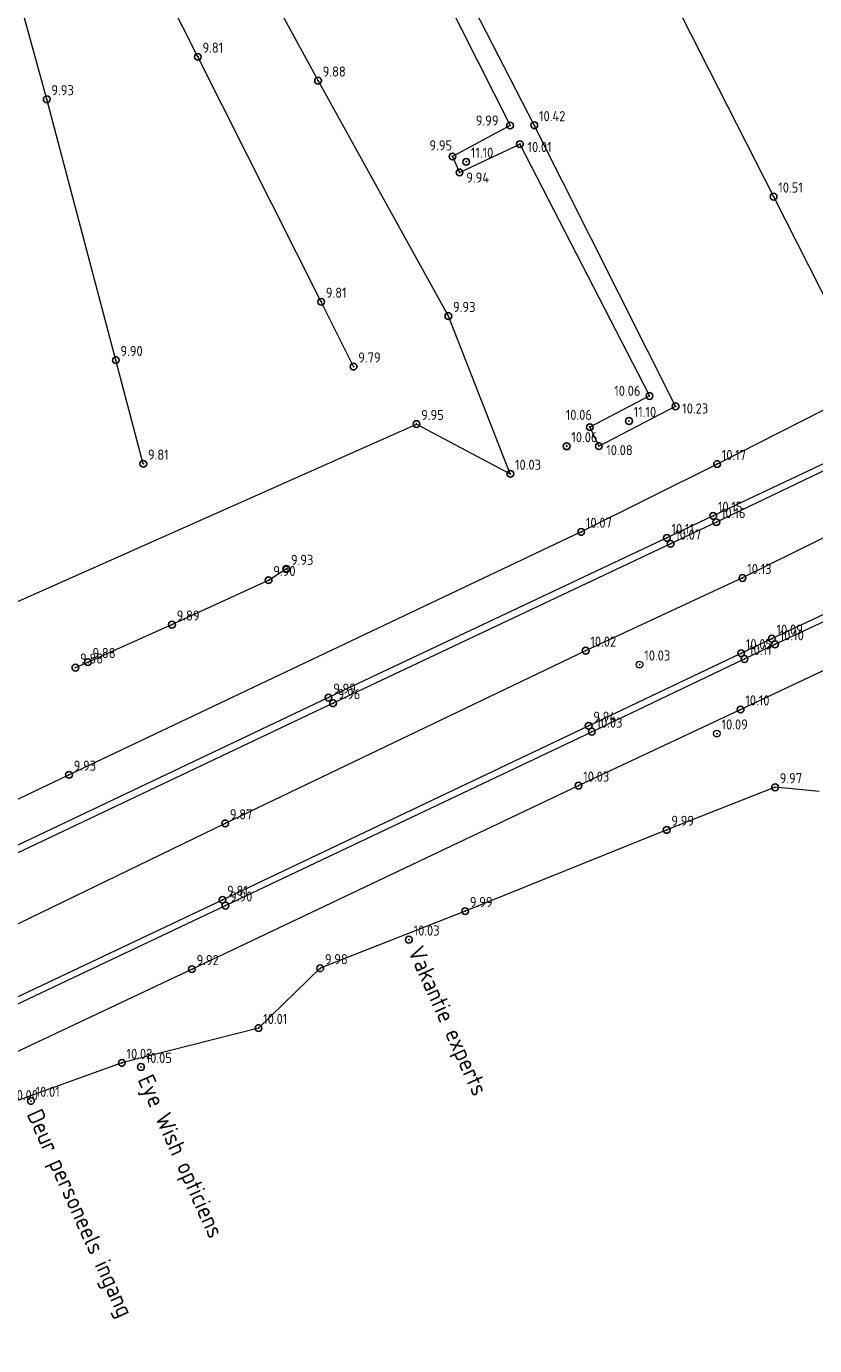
# Model space of a CAD drawing. Header units: metres. Extents: x 233721 to 234169, y 557050 to 557158.
# Tile 6 of 9: x 233787 to 233810, y 557060 to 557099. Entities that reach past the tile are written whole.
import ezdxf

# ---------------------------------------------------------------- set-up
doc = ezdxf.new("R2010")
doc.units = ezdxf.units.M
doc.header["$MEASUREMENT"] = 0
doc.linetypes.add('SOLID_LINE', pattern=[1, 1])
for name, color, linetype in [('Controle', 7, 'Continuous'), ('Drempel hoogte', 4, 'Continuous'), ('Maaiveldhoogte', 7, 'Continuous'), ('Q19_Overig_lijn_50', 7, 'Continuous'), ('Q28_Rioolput_50', 7, 'Continuous'), ('Q86_Detailgr_50', 7, 'Continuous')]:
    doc.layers.add(name, color=color, linetype=linetype)
doc.layers.add('Q19_Overig_lijn', color=7, linetype='Continuous', lineweight=0)
doc.layers.add('Q28_Rioolput', color=7, linetype='Continuous', lineweight=0)
doc.styles.add('ISO', font='iso.shx')
doc.styles.get("Standard").update_dxf_attribs({"font": 'iso.shx'})

# ---------------------------------------------------------------- blocks, each defined once
blk = doc.blocks.new('M02_GRONDSLAGPUNT')
blk.add_circle((0, 0), 0.5)
blk.add_attdef('1', (0.69, 0.6), '', height=1.3)

msp = doc.modelspace()

# ---------------------------------------------------------------- linework, layer by layer
at = {"layer": 'Maaiveldhoogte', "color": 0, "linetype": 'SOLID_LINE'}
for p in [(233802.727, 557086.79, 10.059), (233802.728, 557086.774, 10.061), (233802.731, 557086.773, 12.059)]:
    msp.add_point(p, dxfattribs=at)
at = {"layer": 'Q19_Overig_lijn', "color": 252, "linetype": 'SOLID_LINE'}
for p, q in [((233795.352, 557097.612, 9.886), (233789.88, 557107.699, 9.897)), ((233791.786, 557098.32, 9.817), (233788.112, 557105.554, 9.817)), ((233787.303, 557097.061, 9.935), (233785.2, 557104.771, 9.916)), ((233801.768, 557096.29, 10.421), (233797.92, 557103.761, 10.393)), ((233797.434, 557103.46, 9.967), (233801.05, 557096.284, 9.992)), ((233805.361, 557101.069, 10.553), (233808.868, 557094.175, 10.512)), ((233795.445, 557091.056, 9.816), (233791.786, 557098.32, 9.817)), ((233799.22, 557090.634, 9.933), (233795.352, 557097.612, 9.886)), ((233789.352, 557089.329, 9.903), (233787.303, 557097.061, 9.935)), ((233801.05, 557096.284, 9.992), (233799.341, 557095.364, 9.952)), ((233805.961, 557087.959, 10.232), (233801.768, 557096.29, 10.421)), ((233799.551, 557094.894, 9.944), (233801.342, 557095.73, 10.018)), ((233801.342, 557095.73, 10.018), (233805.185, 557088.266, 10.064)), ((233799.341, 557095.364, 9.952), (233799.551, 557094.894, 9.944)), ((233808.868, 557094.175, 10.512), (233811.71, 557088.564, 10.3)), ((233796.406, 557089.137, 9.798), (233795.445, 557091.056, 9.816)), ((233801.057, 557085.956, 10.035), (233799.22, 557090.634, 9.933)), ((233790.168, 557086.254, 9.816), (233789.352, 557089.329, 9.903)), ((233813.603, 557089.493, 12.339), (233807.192, 557086.247, 12.178)), ((233805.185, 557088.266, 10.064), (233803.415, 557087.343, 10.067)), ((233803.684, 557086.78, 10.085), (233805.961, 557087.959, 10.232)), ((233782.97, 557080.628, 9.887), (233798.272, 557087.433, 9.952)), ((233798.272, 557087.433, 9.952), (233801.057, 557085.956, 10.035)), ((233803.415, 557087.343, 10.067), (233803.684, 557086.78, 10.085)), ((233811.03, 557086.578, 10.193), (233807.077, 557084.71, 10.156)), ((233811.112, 557086.415, 10.203), (233807.169, 557084.524, 10.162)), ((233807.192, 557086.247, 12.178), (233803.16, 557084.236, 12.075)), ((233807.077, 557084.71, 10.156), (233805.7, 557084.058, 10.117)), ((233807.169, 557084.524, 10.162), (233805.812, 557083.883, 10.077)), ((233811.777, 557084.765, 12.168), (233807.948, 557082.87, 12.133)), ((233803.16, 557084.236, 12.075), (233787.965, 557077.036, 11.939)), ((233805.7, 557084.058, 10.117), (233795.665, 557079.323, 9.999)), ((233805.812, 557083.883, 10.077), (233795.798, 557079.157, 9.96)), ((233793.885, 557082.805, 9.903), (233794.411, 557083.137, 9.934)), ((233808.817, 557081.071, 12.091), (233812.704, 557082.903, 12.082)), ((233791.019, 557081.488, 9.897), (233793.885, 557082.805, 9.903)), ((233807.948, 557082.87, 12.133), (233803.292, 557080.715, 12.021)), ((233808.911, 557080.903, 12.1), (233812.796, 557082.724, 12.1)), ((233807.89, 557078.971, 12.104), (233814.951, 557082.305, 12.106)), ((233788.523, 557080.374, 9.883), (233791.019, 557081.488, 9.897)), ((233807.906, 557080.638, 12.055), (233808.817, 557081.071, 12.091)), ((233803.292, 557080.715, 12.021), (233792.599, 557075.596, 11.874)), ((233803.381, 557078.488, 11.947), (233807.906, 557080.638, 12.055)), ((233808.004, 557080.469, 12.118), (233808.911, 557080.903, 12.1)), ((233788.153, 557080.213, 9.888), (233788.523, 557080.374, 9.883)), ((233803.474, 557078.314, 12.031), (233808.004, 557080.469, 12.118)), ((233795.665, 557079.323, 9.999), (233781.228, 557072.478, 9.929)), ((233795.798, 557079.157, 9.96), (233781.31, 557072.285, 9.847)), ((233803.081, 557076.715, 12.039), (233807.89, 557078.971, 12.104)), ((233792.516, 557073.329, 11.819), (233803.381, 557078.488, 11.947)), ((233792.604, 557073.158, 11.908), (233803.474, 557078.314, 12.031)), ((233787.965, 557077.036, 11.939), (233779.552, 557073.033, 11.938)), ((233791.609, 557071.273, 11.926), (233803.081, 557076.715, 12.039)), ((233808.912, 557076.665, 11.979), (233805.696, 557075.401, 11.996)), ((233810.221, 557076.541, 11.969), (233808.912, 557076.665, 11.979)), ((233792.599, 557075.596, 11.874), (233784.312, 557071.588, 11.871)), ((233805.696, 557075.401, 11.996), (233799.718, 557072.994, 11.993)), ((233783.463, 557069.061, 11.801), (233792.516, 557073.329, 11.819)), ((233783.543, 557068.873, 11.891), (233792.604, 557073.158, 11.908)), ((233799.718, 557072.994, 11.993), (233795.417, 557071.301, 11.985)), ((233781.172, 557066.356, 11.965), (233791.609, 557071.273, 11.926)), ((233795.417, 557071.301, 11.985), (233793.586, 557069.528, 12.02)), ((233793.586, 557069.528, 12.02), (233789.532, 557068.495, 12.022)), ((233789.532, 557068.495, 12.022), (233786.138, 557067.271, 12.004))]:
    msp.add_line(p, q, dxfattribs=at)
at = {"layer": 'Q19_Overig_lijn_50', "color": 0, "linetype": 'SOLID_LINE'}
for p in [(233791.786, 557098.32, 9.817), (233795.352, 557097.612, 9.886), (233787.303, 557097.061, 9.935), (233801.05, 557096.284, 9.992), (233801.768, 557096.29, 10.421), (233801.342, 557095.73, 10.018), (233799.341, 557095.364, 9.952), (233799.551, 557094.894, 9.944), (233808.868, 557094.175, 10.512), (233795.445, 557091.056, 9.816), (233799.22, 557090.634, 9.933), (233789.352, 557089.329, 9.903), (233796.406, 557089.137, 9.798), (233805.185, 557088.266, 10.064), (233805.961, 557087.959, 10.232), (233798.272, 557087.433, 9.952), (233803.415, 557087.343, 10.067), (233803.684, 557086.78, 10.085), (233790.168, 557086.254, 9.816), (233807.192, 557086.247, 12.178), (233801.057, 557085.956, 10.035), (233807.077, 557084.71, 10.156), (233807.169, 557084.524, 10.162), (233803.16, 557084.236, 12.075), (233805.7, 557084.058, 10.117), (233805.812, 557083.883, 10.077), (233794.411, 557083.137, 9.934), (233793.885, 557082.805, 9.903), (233807.948, 557082.87, 12.133), (233791.019, 557081.488, 9.897), (233808.817, 557081.071, 12.091), (233803.292, 557080.715, 12.021), (233807.906, 557080.638, 12.055), (233808.911, 557080.903, 12.1), (233788.153, 557080.213, 9.888), (233788.523, 557080.374, 9.883), (233808.004, 557080.469, 12.118), (233795.665, 557079.323, 9.999), (233795.798, 557079.157, 9.96), (233807.89, 557078.971, 12.104), (233803.381, 557078.488, 11.947), (233803.474, 557078.314, 12.031), (233787.965, 557077.036, 11.939), (233803.081, 557076.715, 12.039), (233808.912, 557076.665, 11.979), (233792.599, 557075.596, 11.874), (233805.696, 557075.401, 11.996), (233792.516, 557073.329, 11.819), (233792.604, 557073.158, 11.908), (233799.718, 557072.994, 11.993), (233791.609, 557071.273, 11.926), (233795.417, 557071.301, 11.985), (233793.586, 557069.528, 12.02), (233789.532, 557068.495, 12.022)]:
    msp.add_point(p, dxfattribs=at)
at = {"layer": 'Q28_Rioolput_50', "color": 0, "linetype": 'SOLID_LINE'}
for p in [(233804.892, 557080.302, 10.036), (233807.184, 557078.258, 10.093)]:
    msp.add_point(p, dxfattribs=at)
at = {"layer": 'Q86_Detailgr_50', "color": 0, "linetype": 'SOLID_LINE'}
for p in [(233799.747, 557095.207, 11.104), (233804.579, 557087.524, 11.107), (233798.049, 557072.15, 12.034), (233790.098, 557068.374, 12.055), (233786.834, 557067.369, 12.018)]:
    msp.add_point(p, dxfattribs=at)

# ---------------------------------------------------------------- block references
at = {"layer": 'Controle', "color": 1}
ref = msp.add_blockref('M02_GRONDSLAGPUNT', (233802.728, 557086.773, 10.06), dxfattribs=dict(at, xscale=0.2, yscale=0.2, zscale=0.2))
ref.add_attrib('M02_GRONDSLAGPUNT', '10.06', (233802.866, 557086.893, 10.06), dxfattribs={"layer": '0', "color": 0, "height": 0.3, "style": 'ISO'})
at = {"layer": 'Drempel hoogte'}
ref = msp.add_blockref('M02_GRONDSLAGPUNT', (233798.048, 557072.149, 10.03), dxfattribs=dict(at, xscale=0.2, yscale=0.2, zscale=0.2))
ref.add_attrib('M02_GRONDSLAGPUNT', '10.03', (233798.186, 557072.269, 10.03), dxfattribs={"layer": '0', "color": 0, "height": 0.3, "style": 'ISO'})
ref = msp.add_blockref('M02_GRONDSLAGPUNT', (233790.098, 557068.374, 10.05), dxfattribs=dict(at, xscale=0.2, yscale=0.2, zscale=0.2))
ref.add_attrib('M02_GRONDSLAGPUNT', '10.05', (233790.236, 557068.494, 10.05), dxfattribs={"layer": '0', "color": 0, "height": 0.3, "style": 'ISO'})
ref = msp.add_blockref('M02_GRONDSLAGPUNT', (233786.833, 557067.369, 10.01), dxfattribs=dict(at, xscale=0.2, yscale=0.2, zscale=0.2))
ref.add_attrib('M02_GRONDSLAGPUNT', '10.01', (233786.971, 557067.489, 10.01), dxfattribs={"layer": '0', "color": 0, "height": 0.3, "style": 'ISO'})
at = {"layer": 'Maaiveldhoogte'}
ref = msp.add_blockref('M02_GRONDSLAGPUNT', (233791.785, 557098.319, 9.81), dxfattribs=dict(at, xscale=0.2, yscale=0.2, zscale=0.2))
ref.add_attrib('M02_GRONDSLAGPUNT', '9.81', (233791.923, 557098.439, 9.81), dxfattribs={"layer": '0', "color": 0, "height": 0.3, "style": 'ISO'})
ref = msp.add_blockref('M02_GRONDSLAGPUNT', (233795.352, 557097.612, 9.88), dxfattribs=dict(at, xscale=0.2, yscale=0.2, zscale=0.2))
ref.add_attrib('M02_GRONDSLAGPUNT', '9.88', (233795.49, 557097.732, 9.88), dxfattribs={"layer": '0', "color": 0, "height": 0.3, "style": 'ISO'})
ref = msp.add_blockref('M02_GRONDSLAGPUNT', (233787.303, 557097.06, 9.93), dxfattribs=dict(at, xscale=0.2, yscale=0.2, zscale=0.2))
ref.add_attrib('M02_GRONDSLAGPUNT', '9.93', (233787.441, 557097.18, 9.93), dxfattribs={"layer": '0', "color": 0, "height": 0.3, "style": 'ISO'})
ref = msp.add_blockref('M02_GRONDSLAGPUNT', (233801.05, 557096.284, 9.99), dxfattribs=dict(at, xscale=0.2, yscale=0.2, zscale=0.2))
ref.add_attrib('M02_GRONDSLAGPUNT', '9.99', (233800.032, 557096.28, 9.99), dxfattribs={"layer": '0', "color": 0, "height": 0.3, "style": 'ISO'})
ref = msp.add_blockref('M02_GRONDSLAGPUNT', (233801.768, 557096.29, 10.42), dxfattribs=dict(at, xscale=0.2, yscale=0.2, zscale=0.2))
ref.add_attrib('M02_GRONDSLAGPUNT', '10.42', (233801.906, 557096.41, 10.42), dxfattribs={"layer": '0', "color": 0, "height": 0.3, "style": 'ISO'})
ref = msp.add_blockref('M02_GRONDSLAGPUNT', (233799.341, 557095.363, 9.95), dxfattribs=dict(at, xscale=0.2, yscale=0.2, zscale=0.2))
ref.add_attrib('M02_GRONDSLAGPUNT', '9.95', (233798.657, 557095.543, 9.95), dxfattribs={"layer": '0', "color": 0, "height": 0.3, "style": 'ISO'})
ref = msp.add_blockref('M02_GRONDSLAGPUNT', (233801.341, 557095.729, 10.01), dxfattribs=dict(at, xscale=0.2, yscale=0.2, zscale=0.2))
ref.add_attrib('M02_GRONDSLAGPUNT', '10.01', (233801.565, 557095.494, 10.01), dxfattribs={"layer": '0', "color": 0, "height": 0.3, "style": 'ISO'})
ref = msp.add_blockref('M02_GRONDSLAGPUNT', (233799.746, 557095.207, 11.1), dxfattribs=dict(at, xscale=0.2, yscale=0.2, zscale=0.2))
ref.add_attrib('M02_GRONDSLAGPUNT', '11.10', (233799.884, 557095.327, 11.1), dxfattribs={"layer": '0', "color": 0, "height": 0.3, "style": 'ISO'})
ref = msp.add_blockref('M02_GRONDSLAGPUNT', (233799.55, 557094.893, 9.94), dxfattribs=dict(at, xscale=0.2, yscale=0.2, zscale=0.2))
ref.add_attrib('M02_GRONDSLAGPUNT', '9.94', (233799.75, 557094.589, 9.94), dxfattribs={"layer": '0', "color": 0, "height": 0.3, "style": 'ISO'})
ref = msp.add_blockref('M02_GRONDSLAGPUNT', (233808.867, 557094.174, 10.51), dxfattribs=dict(at, xscale=0.2, yscale=0.2, zscale=0.2))
ref.add_attrib('M02_GRONDSLAGPUNT', '10.51', (233809.005, 557094.294, 10.51), dxfattribs={"layer": '0', "color": 0, "height": 0.3, "style": 'ISO'})
ref = msp.add_blockref('M02_GRONDSLAGPUNT', (233795.445, 557091.055, 9.81), dxfattribs=dict(at, xscale=0.2, yscale=0.2, zscale=0.2))
ref.add_attrib('M02_GRONDSLAGPUNT', '9.81', (233795.583, 557091.175, 9.81), dxfattribs={"layer": '0', "color": 0, "height": 0.3, "style": 'ISO'})
ref = msp.add_blockref('M02_GRONDSLAGPUNT', (233799.219, 557090.634, 9.93), dxfattribs=dict(at, xscale=0.2, yscale=0.2, zscale=0.2))
ref.add_attrib('M02_GRONDSLAGPUNT', '9.93', (233799.357, 557090.754, 9.93), dxfattribs={"layer": '0', "color": 0, "height": 0.3, "style": 'ISO'})
ref = msp.add_blockref('M02_GRONDSLAGPUNT', (233789.351, 557089.329, 9.9), dxfattribs=dict(at, xscale=0.2, yscale=0.2, zscale=0.2))
ref.add_attrib('M02_GRONDSLAGPUNT', '9.90', (233789.489, 557089.449, 9.9), dxfattribs={"layer": '0', "color": 0, "height": 0.3, "style": 'ISO'})
ref = msp.add_blockref('M02_GRONDSLAGPUNT', (233796.406, 557089.136, 9.79), dxfattribs=dict(at, xscale=0.2, yscale=0.2, zscale=0.2))
ref.add_attrib('M02_GRONDSLAGPUNT', '9.79', (233796.544, 557089.256, 9.79), dxfattribs={"layer": '0', "color": 0, "height": 0.3, "style": 'ISO'})
ref = msp.add_blockref('M02_GRONDSLAGPUNT', (233805.185, 557088.265, 10.06), dxfattribs=dict(at, xscale=0.2, yscale=0.2, zscale=0.2))
ref.add_attrib('M02_GRONDSLAGPUNT', '10.06', (233804.14, 557088.268, 10.06), dxfattribs={"layer": '0', "color": 0, "height": 0.3, "style": 'ISO'})
ref = msp.add_blockref('M02_GRONDSLAGPUNT', (233805.96, 557087.959, 10.23), dxfattribs=dict(at, xscale=0.2, yscale=0.2, zscale=0.2))
ref.add_attrib('M02_GRONDSLAGPUNT', '10.23', (233806.155, 557087.744, 10.23), dxfattribs={"layer": '0', "color": 0, "height": 0.3, "style": 'ISO'})
ref = msp.add_blockref('M02_GRONDSLAGPUNT', (233798.272, 557087.433, 9.95), dxfattribs=dict(at, xscale=0.2, yscale=0.2, zscale=0.2))
ref.add_attrib('M02_GRONDSLAGPUNT', '9.95', (233798.41, 557087.553, 9.95), dxfattribs={"layer": '0', "color": 0, "height": 0.3, "style": 'ISO'})
ref = msp.add_blockref('M02_GRONDSLAGPUNT', (233803.415, 557087.342, 10.06), dxfattribs=dict(at, xscale=0.2, yscale=0.2, zscale=0.2))
ref.add_attrib('M02_GRONDSLAGPUNT', '10.06', (233802.7, 557087.556, 10.06), dxfattribs={"layer": '0', "color": 0, "height": 0.3, "style": 'ISO'})
ref = msp.add_blockref('M02_GRONDSLAGPUNT', (233804.578, 557087.523, 11.1), dxfattribs=dict(at, xscale=0.2, yscale=0.2, zscale=0.2))
ref.add_attrib('M02_GRONDSLAGPUNT', '11.10', (233804.716, 557087.643, 11.1), dxfattribs={"layer": '0', "color": 0, "height": 0.3, "style": 'ISO'})
ref = msp.add_blockref('M02_GRONDSLAGPUNT', (233802.728, 557086.774, 10.06), dxfattribs=dict(at, xscale=0.2, yscale=0.2, zscale=0.2))
ref.add_attrib('M02_GRONDSLAGPUNT', '10.06', (233802.866, 557086.894, 10.06), dxfattribs={"layer": '0', "color": 0, "height": 0.3, "style": 'ISO'})
ref = msp.add_blockref('M02_GRONDSLAGPUNT', (233803.683, 557086.779, 10.08), dxfattribs=dict(at, xscale=0.2, yscale=0.2, zscale=0.2))
ref.add_attrib('M02_GRONDSLAGPUNT', '10.08', (233803.902, 557086.509, 10.08), dxfattribs={"layer": '0', "color": 0, "height": 0.3, "style": 'ISO'})
ref = msp.add_blockref('M02_GRONDSLAGPUNT', (233790.168, 557086.254, 9.81), dxfattribs=dict(at, xscale=0.2, yscale=0.2, zscale=0.2))
ref.add_attrib('M02_GRONDSLAGPUNT', '9.81', (233790.306, 557086.374, 9.81), dxfattribs={"layer": '0', "color": 0, "height": 0.3, "style": 'ISO'})
ref = msp.add_blockref('M02_GRONDSLAGPUNT', (233807.191, 557086.247, 10.17), dxfattribs=dict(at, xscale=0.2, yscale=0.2, zscale=0.2))
ref.add_attrib('M02_GRONDSLAGPUNT', '10.17', (233807.329, 557086.367, 10.17), dxfattribs={"layer": '0', "color": 0, "height": 0.3, "style": 'ISO'})
ref = msp.add_blockref('M02_GRONDSLAGPUNT', (233801.057, 557085.956, 10.03), dxfattribs=dict(at, xscale=0.2, yscale=0.2, zscale=0.2))
ref.add_attrib('M02_GRONDSLAGPUNT', '10.03', (233801.195, 557086.076, 10.03), dxfattribs={"layer": '0', "color": 0, "height": 0.3, "style": 'ISO'})
ref = msp.add_blockref('M02_GRONDSLAGPUNT', (233807.077, 557084.71, 10.15), dxfattribs=dict(at, xscale=0.2, yscale=0.2, zscale=0.2))
ref.add_attrib('M02_GRONDSLAGPUNT', '10.15', (233807.215, 557084.83, 10.15), dxfattribs={"layer": '0', "color": 0, "height": 0.3, "style": 'ISO'})
ref = msp.add_blockref('M02_GRONDSLAGPUNT', (233807.168, 557084.523, 10.16), dxfattribs=dict(at, xscale=0.2, yscale=0.2, zscale=0.2))
ref.add_attrib('M02_GRONDSLAGPUNT', '10.16', (233807.306, 557084.643, 10.16), dxfattribs={"layer": '0', "color": 0, "height": 0.3, "style": 'ISO'})
ref = msp.add_blockref('M02_GRONDSLAGPUNT', (233803.16, 557084.236, 10.07), dxfattribs=dict(at, xscale=0.2, yscale=0.2, zscale=0.2))
ref.add_attrib('M02_GRONDSLAGPUNT', '10.07', (233803.298, 557084.356, 10.07), dxfattribs={"layer": '0', "color": 0, "height": 0.3, "style": 'ISO'})
ref = msp.add_blockref('M02_GRONDSLAGPUNT', (233805.699, 557084.057, 10.11), dxfattribs=dict(at, xscale=0.2, yscale=0.2, zscale=0.2))
ref.add_attrib('M02_GRONDSLAGPUNT', '10.11', (233805.837, 557084.177, 10.11), dxfattribs={"layer": '0', "color": 0, "height": 0.3, "style": 'ISO'})
ref = msp.add_blockref('M02_GRONDSLAGPUNT', (233805.811, 557083.882, 10.07), dxfattribs=dict(at, xscale=0.2, yscale=0.2, zscale=0.2))
ref.add_attrib('M02_GRONDSLAGPUNT', '10.07', (233805.949, 557084.002, 10.07), dxfattribs={"layer": '0', "color": 0, "height": 0.3, "style": 'ISO'})
ref = msp.add_blockref('M02_GRONDSLAGPUNT', (233794.41, 557083.137, 9.93), dxfattribs=dict(at, xscale=0.2, yscale=0.2, zscale=0.2))
ref.add_attrib('M02_GRONDSLAGPUNT', '9.93', (233794.548, 557083.257, 9.93), dxfattribs={"layer": '0', "color": 0, "height": 0.3, "style": 'ISO'})
ref = msp.add_blockref('M02_GRONDSLAGPUNT', (233807.947, 557082.869, 10.13), dxfattribs=dict(at, xscale=0.2, yscale=0.2, zscale=0.2))
ref.add_attrib('M02_GRONDSLAGPUNT', '10.13', (233808.085, 557082.989, 10.13), dxfattribs={"layer": '0', "color": 0, "height": 0.3, "style": 'ISO'})
ref = msp.add_blockref('M02_GRONDSLAGPUNT', (233793.885, 557082.805, 9.9), dxfattribs=dict(at, xscale=0.2, yscale=0.2, zscale=0.2))
ref.add_attrib('M02_GRONDSLAGPUNT', '9.90', (233794.023, 557082.925, 9.9), dxfattribs={"layer": '0', "color": 0, "height": 0.3, "style": 'ISO'})
ref = msp.add_blockref('M02_GRONDSLAGPUNT', (233791.019, 557081.487, 9.89), dxfattribs=dict(at, xscale=0.2, yscale=0.2, zscale=0.2))
ref.add_attrib('M02_GRONDSLAGPUNT', '9.89', (233791.157, 557081.607, 9.89), dxfattribs={"layer": '0', "color": 0, "height": 0.3, "style": 'ISO'})
ref = msp.add_blockref('M02_GRONDSLAGPUNT', (233808.816, 557081.07, 10.09), dxfattribs=dict(at, xscale=0.2, yscale=0.2, zscale=0.2))
ref.add_attrib('M02_GRONDSLAGPUNT', '10.09', (233808.954, 557081.19, 10.09), dxfattribs={"layer": '0', "color": 0, "height": 0.3, "style": 'ISO'})
ref = msp.add_blockref('M02_GRONDSLAGPUNT', (233803.292, 557080.715, 10.02), dxfattribs=dict(at, xscale=0.2, yscale=0.2, zscale=0.2))
ref.add_attrib('M02_GRONDSLAGPUNT', '10.02', (233803.43, 557080.835, 10.02), dxfattribs={"layer": '0', "color": 0, "height": 0.3, "style": 'ISO'})
ref = msp.add_blockref('M02_GRONDSLAGPUNT', (233807.906, 557080.638, 10.05), dxfattribs=dict(at, xscale=0.2, yscale=0.2, zscale=0.2))
ref.add_attrib('M02_GRONDSLAGPUNT', '10.05', (233808.044, 557080.758, 10.05), dxfattribs={"layer": '0', "color": 0, "height": 0.3, "style": 'ISO'})
ref = msp.add_blockref('M02_GRONDSLAGPUNT', (233808.91, 557080.903, 10.1), dxfattribs=dict(at, xscale=0.2, yscale=0.2, zscale=0.2))
ref.add_attrib('M02_GRONDSLAGPUNT', '10.10', (233809.048, 557081.023, 10.1), dxfattribs={"layer": '0', "color": 0, "height": 0.3, "style": 'ISO'})
ref = msp.add_blockref('M02_GRONDSLAGPUNT', (233788.153, 557080.212, 9.88), dxfattribs=dict(at, xscale=0.2, yscale=0.2, zscale=0.2))
ref.add_attrib('M02_GRONDSLAGPUNT', '9.88', (233788.291, 557080.332, 9.88), dxfattribs={"layer": '0', "color": 0, "height": 0.3, "style": 'ISO'})
ref = msp.add_blockref('M02_GRONDSLAGPUNT', (233788.522, 557080.374, 9.88), dxfattribs=dict(at, xscale=0.2, yscale=0.2, zscale=0.2))
ref.add_attrib('M02_GRONDSLAGPUNT', '9.88', (233788.66, 557080.494, 9.88), dxfattribs={"layer": '0', "color": 0, "height": 0.3, "style": 'ISO'})
ref = msp.add_blockref('M02_GRONDSLAGPUNT', (233808.004, 557080.469, 10.11), dxfattribs=dict(at, xscale=0.2, yscale=0.2, zscale=0.2))
ref.add_attrib('M02_GRONDSLAGPUNT', '10.11', (233808.142, 557080.589, 10.11), dxfattribs={"layer": '0', "color": 0, "height": 0.3, "style": 'ISO'})
ref = msp.add_blockref('M02_GRONDSLAGPUNT', (233795.664, 557079.323, 9.99), dxfattribs=dict(at, xscale=0.2, yscale=0.2, zscale=0.2))
ref.add_attrib('M02_GRONDSLAGPUNT', '9.99', (233795.802, 557079.443, 9.99), dxfattribs={"layer": '0', "color": 0, "height": 0.3, "style": 'ISO'})
ref = msp.add_blockref('M02_GRONDSLAGPUNT', (233795.797, 557079.157, 9.96), dxfattribs=dict(at, xscale=0.2, yscale=0.2, zscale=0.2))
ref.add_attrib('M02_GRONDSLAGPUNT', '9.96', (233795.935, 557079.277, 9.96), dxfattribs={"layer": '0', "color": 0, "height": 0.3, "style": 'ISO'})
ref = msp.add_blockref('M02_GRONDSLAGPUNT', (233807.889, 557078.971, 10.1), dxfattribs=dict(at, xscale=0.2, yscale=0.2, zscale=0.2))
ref.add_attrib('M02_GRONDSLAGPUNT', '10.10', (233808.027, 557079.091, 10.1), dxfattribs={"layer": '0', "color": 0, "height": 0.3, "style": 'ISO'})
ref = msp.add_blockref('M02_GRONDSLAGPUNT', (233803.381, 557078.487, 9.94), dxfattribs=dict(at, xscale=0.2, yscale=0.2, zscale=0.2))
ref.add_attrib('M02_GRONDSLAGPUNT', '9.94', (233803.519, 557078.607, 9.94), dxfattribs={"layer": '0', "color": 0, "height": 0.3, "style": 'ISO'})
ref = msp.add_blockref('M02_GRONDSLAGPUNT', (233803.474, 557078.313, 10.03), dxfattribs=dict(at, xscale=0.2, yscale=0.2, zscale=0.2))
ref.add_attrib('M02_GRONDSLAGPUNT', '10.03', (233803.612, 557078.433, 10.03), dxfattribs={"layer": '0', "color": 0, "height": 0.3, "style": 'ISO'})
ref = msp.add_blockref('M02_GRONDSLAGPUNT', (233787.964, 557077.035, 9.93), dxfattribs=dict(at, xscale=0.2, yscale=0.2, zscale=0.2))
ref.add_attrib('M02_GRONDSLAGPUNT', '9.93', (233788.102, 557077.155, 9.93), dxfattribs={"layer": '0', "color": 0, "height": 0.3, "style": 'ISO'})
ref = msp.add_blockref('M02_GRONDSLAGPUNT', (233803.081, 557076.714, 10.03), dxfattribs=dict(at, xscale=0.2, yscale=0.2, zscale=0.2))
ref.add_attrib('M02_GRONDSLAGPUNT', '10.03', (233803.219, 557076.834, 10.03), dxfattribs={"layer": '0', "color": 0, "height": 0.3, "style": 'ISO'})
ref = msp.add_blockref('M02_GRONDSLAGPUNT', (233808.911, 557076.665, 9.97), dxfattribs=dict(at, xscale=0.2, yscale=0.2, zscale=0.2))
ref.add_attrib('M02_GRONDSLAGPUNT', '9.97', (233809.049, 557076.785, 9.97), dxfattribs={"layer": '0', "color": 0, "height": 0.3, "style": 'ISO'})
ref = msp.add_blockref('M02_GRONDSLAGPUNT', (233792.598, 557075.595, 9.87), dxfattribs=dict(at, xscale=0.2, yscale=0.2, zscale=0.2))
ref.add_attrib('M02_GRONDSLAGPUNT', '9.87', (233792.736, 557075.715, 9.87), dxfattribs={"layer": '0', "color": 0, "height": 0.3, "style": 'ISO'})
ref = msp.add_blockref('M02_GRONDSLAGPUNT', (233805.695, 557075.401, 9.99), dxfattribs=dict(at, xscale=0.2, yscale=0.2, zscale=0.2))
ref.add_attrib('M02_GRONDSLAGPUNT', '9.99', (233805.833, 557075.521, 9.99), dxfattribs={"layer": '0', "color": 0, "height": 0.3, "style": 'ISO'})
ref = msp.add_blockref('M02_GRONDSLAGPUNT', (233792.516, 557073.328, 9.81), dxfattribs=dict(at, xscale=0.2, yscale=0.2, zscale=0.2))
ref.add_attrib('M02_GRONDSLAGPUNT', '9.81', (233792.654, 557073.448, 9.81), dxfattribs={"layer": '0', "color": 0, "height": 0.3, "style": 'ISO'})
ref = msp.add_blockref('M02_GRONDSLAGPUNT', (233792.604, 557073.157, 9.9), dxfattribs=dict(at, xscale=0.2, yscale=0.2, zscale=0.2))
ref.add_attrib('M02_GRONDSLAGPUNT', '9.90', (233792.742, 557073.277, 9.9), dxfattribs={"layer": '0', "color": 0, "height": 0.3, "style": 'ISO'})
ref = msp.add_blockref('M02_GRONDSLAGPUNT', (233799.717, 557072.994, 9.99), dxfattribs=dict(at, xscale=0.2, yscale=0.2, zscale=0.2))
ref.add_attrib('M02_GRONDSLAGPUNT', '9.99', (233799.855, 557073.114, 9.99), dxfattribs={"layer": '0', "color": 0, "height": 0.3, "style": 'ISO'})
ref = msp.add_blockref('M02_GRONDSLAGPUNT', (233791.609, 557071.273, 9.92), dxfattribs=dict(at, xscale=0.2, yscale=0.2, zscale=0.2))
ref.add_attrib('M02_GRONDSLAGPUNT', '9.92', (233791.747, 557071.393, 9.92), dxfattribs={"layer": '0', "color": 0, "height": 0.3, "style": 'ISO'})
ref = msp.add_blockref('M02_GRONDSLAGPUNT', (233795.417, 557071.301, 9.98), dxfattribs=dict(at, xscale=0.2, yscale=0.2, zscale=0.2))
ref.add_attrib('M02_GRONDSLAGPUNT', '9.98', (233795.555, 557071.421, 9.98), dxfattribs={"layer": '0', "color": 0, "height": 0.3, "style": 'ISO'})
ref = msp.add_blockref('M02_GRONDSLAGPUNT', (233793.585, 557069.528, 10.01), dxfattribs=dict(at, xscale=0.2, yscale=0.2, zscale=0.2))
ref.add_attrib('M02_GRONDSLAGPUNT', '10.01', (233793.723, 557069.648, 10.01), dxfattribs={"layer": '0', "color": 0, "height": 0.3, "style": 'ISO'})
ref = msp.add_blockref('M02_GRONDSLAGPUNT', (233789.531, 557068.494, 10.02), dxfattribs=dict(at, xscale=0.2, yscale=0.2, zscale=0.2))
ref.add_attrib('M02_GRONDSLAGPUNT', '10.02', (233789.669, 557068.614, 10.02), dxfattribs={"layer": '0', "color": 0, "height": 0.3, "style": 'ISO'})
ref = msp.add_blockref('M02_GRONDSLAGPUNT', (233786.137, 557067.27, 10), dxfattribs=dict(at, xscale=0.2, yscale=0.2, zscale=0.2))
ref.add_attrib('M02_GRONDSLAGPUNT', '10.00', (233786.275, 557067.39, 10), dxfattribs={"layer": '0', "color": 0, "height": 0.3, "style": 'ISO'})
at = {"layer": 'Q28_Rioolput'}
ref = msp.add_blockref('M02_GRONDSLAGPUNT', (233804.892, 557080.302, 10.03), dxfattribs=dict(at, xscale=0.2, yscale=0.2, zscale=0.2))
ref.add_attrib('M02_GRONDSLAGPUNT', '10.03', (233805.03, 557080.422, 10.03), dxfattribs={"layer": '0', "color": 0, "height": 0.3, "style": 'ISO'})
ref = msp.add_blockref('M02_GRONDSLAGPUNT', (233807.184, 557078.257, 10.09), dxfattribs=dict(at, xscale=0.2, yscale=0.2, zscale=0.2))
ref.add_attrib('M02_GRONDSLAGPUNT', '10.09', (233807.322, 557078.377, 10.09), dxfattribs={"layer": '0', "color": 0, "height": 0.3, "style": 'ISO'})

# ---------------------------------------------------------------- texts
at = {"layer": 'Drempel hoogte', "style": 'ISO'}
for s, p in [('Vakantie experts', (233798.006, 557071.814)), ('Eye Wish opticiens', (233789.99, 557068)), ('Deur personeels ingang', (233786.698, 557066.977))]:
    msp.add_text(s, height=0.5, rotation=294.2852, dxfattribs=at).set_placement(p)

doc.saveas('drawing.dxf')
